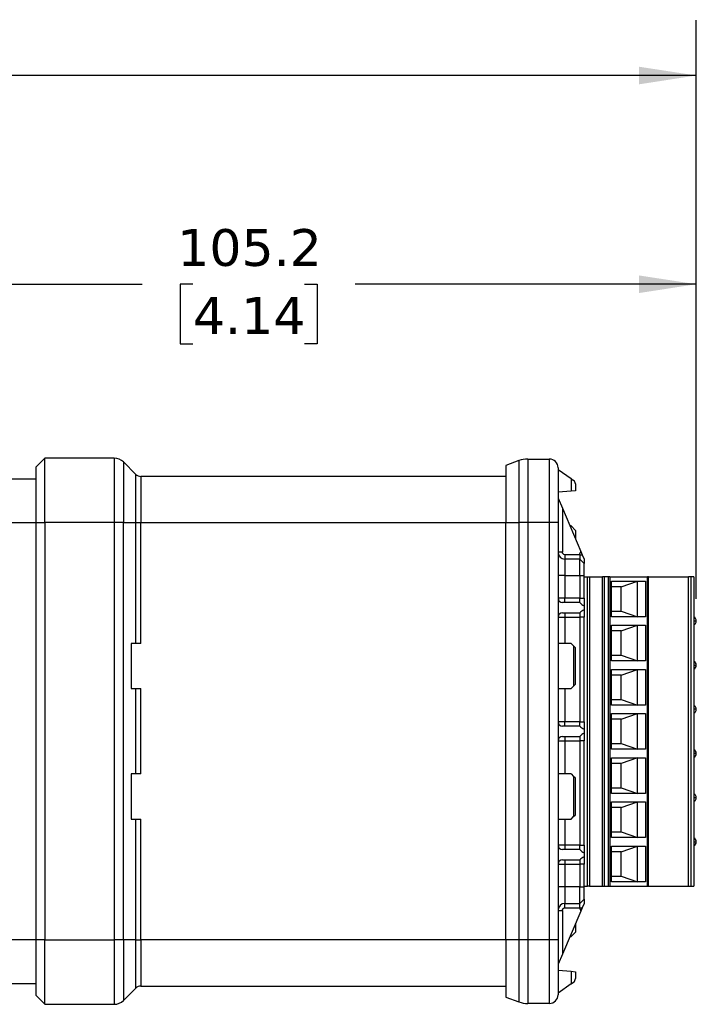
# Model space of a CAD drawing. Header units: millimetres. Extents: x 13 to 546, y 13 to 419.
# Tile 10 of 16: x 346 to 424, y 116 to 229. Entities that reach past the tile are written whole.
import ezdxf

# ---------------------------------------------------------------- set-up
doc = ezdxf.new("R2010")
doc.units = ezdxf.units.MM
doc.header["$LTSCALE"] = 2
doc.linetypes.add('SLD-Solid', pattern=[0])
doc.layers.add('DIMENSIONS', color=140, linetype='SLD-Solid', lineweight=25)
doc.styles.add('SLDTEXTSTYLE0', font='VERDANA.TTF')
doc.dimstyles.new('SLDDIMSTYLE0', dxfattribs={"dimtxt": 4.316016, "dimasz": 6.604, "dimexe": 0, "dimexo": 0.0625, "dimgap": 1.079004, "dimtad": 0, "dimtih": 1, "dimtoh": 1, "dimrnd": 1e-09, "dimzin": 12, "dimdsep": 46, "dimtxsty": 'SLDTEXTSTYLE0', "dimsah": 1, "dimcen": 0.09, "dimadec": 0, "dimazin": 3, "dimtfac": 1, "dimtofl": 0, "dimtmove": 0, "dimatfit": 3, "dimfxl": 0, "dimfrac": 2, "dimtolj": 1, "dimtzin": 12, "dimarcsym": 0})

# ---------------------------------------------------------------- blocks, each defined once
blk = doc.blocks.new('_D_4')
at = {"layer": 'DIMENSIONS'}
for p, q in [((318.91, 178), (318.91, 204.71)), ((424.11, 162.18), (424.11, 204.71)), ((318.91, 198.36), (360.38, 198.36)), ((366.23, 198.36), (364.78, 198.36)), ((364.78, 198.36), (364.78, 191.5)), ((379.05, 198.36), (380.5, 198.36)), ((380.5, 198.36), (380.5, 191.5)), ((424.11, 198.36), (384.9, 198.36)), ((364.78, 191.5), (366.23, 191.5)), ((380.5, 191.5), (379.05, 191.5))]:
    blk.add_line(p, q, dxfattribs=at)
for points in [[(318.91, 198.36), (325.52, 197.34), (325.52, 199.37)], [(424.11, 198.36), (417.51, 199.37), (417.51, 197.34)]]:
    blk.add_solid(points, dxfattribs=at)
at = {"layer": 'DIMENSIONS', "char_height": 4.233, "attachment_point": 1, "style": 'SLDTEXTSTYLE0'}
for s, insert in [('105.2', (364.43, 204.7)), ('4.14', (366.23, 196.87))]:
    blk.add_mtext(s, dxfattribs=dict(at, insert=insert))
blk = doc.blocks.new('_D_5')
at = {"layer": 'DIMENSIONS'}
for p, q in [((232.91, 162.5), (232.91, 228.71)), ((424.11, 162.18), (424.11, 228.71)), ((232.91, 222.36), (307.04, 222.36)), ((312.88, 222.36), (311.44, 222.36)), ((311.44, 222.36), (311.44, 215.5)), ((325.71, 222.36), (327.16, 222.36)), ((327.16, 222.36), (327.16, 215.5)), ((424.11, 222.36), (331.56, 222.36)), ((311.44, 215.5), (312.88, 215.5)), ((327.16, 215.5), (325.71, 215.5))]:
    blk.add_line(p, q, dxfattribs=at)
for points in [[(232.91, 222.36), (239.52, 221.34), (239.52, 223.37)], [(424.11, 222.36), (417.51, 223.37), (417.51, 221.34)]]:
    blk.add_solid(points, dxfattribs=at)
at = {"layer": 'DIMENSIONS', "char_height": 4.233, "attachment_point": 1, "style": 'SLDTEXTSTYLE0'}
for s, insert in [('191.2', (311.09, 228.7)), ('7.53', (312.88, 220.87))]:
    blk.add_mtext(s, dxfattribs=dict(at, insert=insert))

msp = doc.modelspace()

# ---------------------------------------------------------------- linework, layer by layer
for p, q in [((349.212, 178.357), (348.212, 177.357)), ((349.212, 170.957), (349.212, 178.357)), ((357.191, 178.357), (349.212, 178.357)), ((357.191, 178.357), (357.191, 170.957)), ((358.252, 177.918), (358.252, 170.957)), ((359.678, 176.492), (358.252, 177.918)), ((403.715, 178.077), (402.212, 177.53)), ((403.715, 178.077), (403.715, 170.957)), ((404.741, 178.257), (404.741, 170.957)), ((404.741, 178.257), (407.212, 178.257)), ((407.212, 178.257), (407.212, 170.957)), ((348.212, 170.957), (348.212, 177.357)), ((402.212, 177.53), (402.212, 170.957)), ((408.212, 177.057), (409.712, 176.007)), ((348.212, 175.957), (344.412, 175.957)), ((359.678, 170.957), (359.678, 176.492)), ((360.244, 176.257), (360.244, 170.957)), ((402.212, 176.257), (360.244, 176.257)), ((409.712, 176.007), (409.712, 174.564)), ((409.712, 176.007), (409.999, 175.806)), ((409.712, 174.564), (408.212, 174.432)), ((410.212, 174.607), (409.712, 174.564)), ((410.212, 175.397), (410.212, 174.607)), ((408.212, 173.757), (408.712, 172.591)), ((408.712, 172.591), (408.712, 167.557)), ((408.712, 172.591), (410.837, 167.632)), ((344.412, 170.957), (348.212, 170.957)), ((348.212, 170.957), (349.212, 170.957)), ((348.212, 122.957), (348.212, 170.957)), ((349.212, 170.957), (349.212, 122.957)), ((357.191, 170.957), (349.212, 170.957)), ((357.191, 170.957), (357.191, 122.957)), ((358.252, 170.957), (357.191, 170.957)), ((358.252, 122.957), (358.252, 170.957)), ((358.252, 170.957), (359.678, 170.957)), ((359.678, 157.057), (359.678, 170.957)), ((359.678, 170.957), (360.244, 170.957)), ((360.244, 157.057), (360.244, 170.957)), ((360.244, 170.957), (402.212, 170.957)), ((402.212, 122.957), (402.212, 170.957)), ((402.212, 170.957), (403.715, 170.957)), ((403.715, 170.957), (403.715, 122.957)), ((404.741, 170.957), (403.715, 170.957)), ((404.741, 170.957), (404.741, 122.957)), ((407.212, 170.957), (404.741, 170.957)), ((408.212, 170.957), (407.212, 170.957)), ((407.212, 170.957), (407.212, 122.957)), ((408.212, 170.957), (408.212, 122.957)), ((409.712, 170.557), (409.584, 170.557)), ((409.712, 170.557), (410.212, 170.057)), ((410.212, 170.057), (410.212, 169.091)), ((410.837, 167.632), (410.998, 167.257)), ((408.712, 167.557), (408.212, 167.557)), ((409.012, 167.257), (409.012, 166.757)), ((410.712, 167.257), (409.012, 167.257)), ((409.012, 166.757), (409.012, 164.857)), ((410.712, 166.757), (409.012, 166.757)), ((410.712, 167.257), (410.712, 166.757)), ((410.712, 167.257), (410.998, 167.257)), ((410.712, 164.857), (410.712, 166.757)), ((410.712, 166.757), (411.212, 166.257)), ((410.998, 167.257), (411.212, 166.757)), ((411.212, 166.757), (411.212, 166.257)), ((411.212, 164.857), (411.212, 166.257)), ((409.012, 164.857), (408.212, 164.857)), ((409.012, 164.857), (409.012, 162.257)), ((409.012, 164.857), (410.712, 164.857)), ((410.712, 164.857), (410.712, 162.257)), ((410.712, 164.857), (411.212, 164.857)), ((411.212, 162.257), (411.212, 164.857)), ((411.212, 164.717), (411.594, 164.717)), ((411.594, 129.157), (411.594, 164.717)), ((411.594, 164.717), (411.824, 164.717)), ((411.824, 164.717), (411.824, 129.157)), ((411.824, 164.717), (413.322, 164.717)), ((413.552, 164.717), (413.322, 164.717)), ((413.322, 129.157), (413.322, 164.717)), ((413.552, 129.157), (413.552, 164.717)), ((413.969, 164.717), (413.552, 164.717)), ((413.969, 164.717), (413.969, 129.157)), ((414.162, 164.717), (413.969, 164.717)), ((414.162, 164.717), (414.162, 129.157)), ((414.162, 164.717), (418.494, 164.717)), ((414.365, 164.227), (418.262, 164.227)), ((414.365, 160.127), (414.365, 164.227)), ((415.462, 163.577), (417.362, 164.227)), ((417.362, 160.127), (417.362, 164.227)), ((418.262, 164.227), (418.262, 160.127)), ((418.494, 129.157), (418.494, 164.717)), ((418.601, 164.717), (418.494, 164.717)), ((418.601, 129.157), (418.601, 164.717)), ((418.601, 164.717), (423.211, 164.717)), ((423.211, 129.157), (423.211, 164.717)), ((423.512, 164.717), (423.211, 164.717)), ((423.512, 129.157), (423.512, 164.717)), ((423.812, 164.717), (423.512, 164.717)), ((423.812, 164.717), (423.812, 129.157)), ((415.462, 163.577), (414.365, 163.577)), ((415.462, 160.777), (415.462, 163.577)), ((409.012, 162.257), (408.212, 162.257)), ((409.012, 161.757), (409.012, 162.257)), ((410.712, 162.257), (409.012, 162.257)), ((410.712, 161.757), (410.712, 162.257)), ((410.712, 162.257), (411.212, 162.257)), ((411.212, 162.257), (411.212, 161.391)), ((410.732, 161.757), (408.712, 161.757)), ((411.212, 161.391), (411.212, 160.923)), ((411.212, 160.923), (411.212, 160.057)), ((414.365, 160.777), (415.462, 160.777)), ((415.462, 160.777), (417.362, 160.127)), ((408.212, 160.057), (409.012, 160.057)), ((408.712, 160.557), (410.732, 160.557)), ((409.012, 160.557), (409.012, 160.057)), ((409.012, 160.057), (410.712, 160.057)), ((409.012, 160.057), (409.012, 157.057)), ((410.712, 160.557), (410.712, 160.057)), ((411.212, 160.057), (410.712, 160.057)), ((410.712, 160.057), (410.712, 148.057)), ((411.212, 148.057), (411.212, 160.057)), ((418.262, 160.127), (414.365, 160.127)), ((414.365, 159.147), (418.262, 159.147)), ((414.365, 155.047), (414.365, 159.147)), ((415.462, 158.497), (417.362, 159.147)), ((417.362, 155.047), (417.362, 159.147)), ((418.262, 159.147), (418.262, 155.047)), ((423.812, 159.637), (424.112, 159.637)), ((415.462, 158.497), (414.365, 158.497)), ((415.462, 155.697), (415.462, 158.497)), ((359.678, 157.057), (359.112, 157.057)), ((359.112, 157.057), (359.112, 151.857)), ((360.244, 157.057), (359.678, 157.057)), ((409.712, 157.057), (408.212, 157.057)), ((409.712, 157.057), (409.999, 156.771)), ((409.999, 156.771), (409.999, 152.144)), ((410.212, 156.557), (409.999, 156.771)), ((410.212, 152.357), (410.212, 156.557)), ((414.365, 155.697), (415.462, 155.697)), ((415.462, 155.697), (417.362, 155.047)), ((418.262, 155.047), (414.365, 155.047)), ((414.365, 154.067), (418.262, 154.067)), ((414.365, 149.967), (414.365, 154.067)), ((415.462, 153.417), (417.362, 154.067)), ((417.362, 149.967), (417.362, 154.067)), ((418.262, 154.067), (418.262, 149.967)), ((423.812, 154.557), (424.112, 154.557)), ((415.462, 153.417), (414.365, 153.417)), ((415.462, 150.617), (415.462, 153.417)), ((359.112, 151.857), (359.678, 151.857)), ((359.678, 142.057), (359.678, 151.857)), ((359.678, 151.857), (360.244, 151.857)), ((360.244, 142.057), (360.244, 151.857)), ((408.212, 151.857), (409.712, 151.857)), ((409.012, 151.857), (409.012, 148.057)), ((409.712, 151.857), (409.999, 152.144)), ((409.999, 152.144), (410.212, 152.357)), ((414.365, 150.617), (415.462, 150.617)), ((415.462, 150.617), (417.362, 149.967)), ((418.262, 149.967), (414.365, 149.967)), ((424.112, 149.477), (423.812, 149.477)), ((414.365, 148.987), (418.262, 148.987)), ((414.365, 144.887), (414.365, 148.987)), ((415.462, 148.337), (414.365, 148.337)), ((415.462, 148.337), (417.362, 148.987)), ((415.462, 145.537), (415.462, 148.337)), ((417.362, 144.887), (417.362, 148.987)), ((418.262, 148.987), (418.262, 144.887)), ((409.012, 148.057), (408.212, 148.057)), ((410.732, 147.557), (408.712, 147.557)), ((409.012, 147.557), (409.012, 148.057)), ((410.712, 148.057), (409.012, 148.057)), ((410.712, 147.557), (410.712, 148.057)), ((410.712, 148.057), (411.212, 148.057)), ((411.212, 148.057), (411.212, 147.191)), ((411.212, 147.191), (411.212, 146.723)), ((408.712, 146.357), (410.732, 146.357)), ((409.012, 146.357), (409.012, 145.857)), ((410.712, 146.357), (410.712, 145.857)), ((411.212, 146.723), (411.212, 145.857)), ((408.212, 145.857), (409.012, 145.857)), ((409.012, 145.857), (410.712, 145.857)), ((409.012, 145.857), (409.012, 142.057)), ((411.212, 145.857), (410.712, 145.857)), ((410.712, 145.857), (410.712, 133.857)), ((411.212, 133.857), (411.212, 145.857)), ((414.365, 145.537), (415.462, 145.537)), ((415.462, 145.537), (417.362, 144.887)), ((418.262, 144.887), (414.365, 144.887)), ((414.365, 143.907), (418.262, 143.907)), ((414.365, 139.807), (414.365, 143.907)), ((417.362, 143.907), (415.462, 143.257)), ((417.362, 139.807), (417.362, 143.907)), ((418.262, 143.907), (418.262, 139.807)), ((424.112, 144.397), (423.812, 144.397)), ((415.462, 143.257), (414.365, 143.257)), ((415.462, 140.457), (415.462, 143.257)), ((359.678, 142.057), (359.112, 142.057)), ((359.112, 142.057), (359.112, 136.857)), ((360.244, 142.057), (359.678, 142.057)), ((409.712, 142.057), (408.212, 142.057)), ((409.712, 142.057), (409.999, 141.771)), ((409.999, 141.771), (409.999, 137.144)), ((410.212, 141.557), (409.999, 141.771)), ((410.212, 137.357), (410.212, 141.557)), ((414.365, 140.457), (415.462, 140.457)), ((415.462, 140.457), (417.362, 139.807)), ((418.262, 139.807), (414.365, 139.807)), ((424.112, 139.317), (423.812, 139.317)), ((414.365, 138.827), (418.262, 138.827)), ((414.365, 134.727), (414.365, 138.827)), ((415.462, 138.177), (414.365, 138.177)), ((415.462, 138.177), (417.362, 138.827)), ((415.462, 135.377), (415.462, 138.177)), ((417.362, 134.727), (417.362, 138.827)), ((418.262, 138.827), (418.262, 134.727)), ((409.712, 136.857), (409.999, 137.144)), ((409.999, 137.144), (410.212, 137.357)), ((359.112, 136.857), (359.678, 136.857)), ((359.678, 122.957), (359.678, 136.857)), ((359.678, 136.857), (360.244, 136.857)), ((360.244, 122.957), (360.244, 136.857)), ((408.212, 136.857), (409.712, 136.857)), ((409.012, 136.857), (409.012, 133.857)), ((414.365, 135.377), (415.462, 135.377)), ((415.462, 135.377), (417.362, 134.727)), ((409.012, 133.857), (408.212, 133.857)), ((409.012, 133.857), (409.012, 133.357)), ((410.712, 133.857), (409.012, 133.857)), ((410.712, 133.357), (410.712, 133.857)), ((410.712, 133.857), (411.212, 133.857)), ((411.212, 133.857), (411.212, 132.991)), ((418.262, 134.727), (414.365, 134.727)), ((414.365, 133.747), (418.262, 133.747)), ((414.365, 129.647), (414.365, 133.747)), ((415.462, 133.097), (417.362, 133.747)), ((417.362, 129.647), (417.362, 133.747)), ((418.262, 133.747), (418.262, 129.647)), ((423.812, 134.237), (424.112, 134.237)), ((410.732, 133.357), (408.712, 133.357)), ((411.212, 132.991), (411.212, 132.523)), ((411.212, 132.523), (411.212, 131.657)), ((415.462, 133.097), (414.365, 133.097)), ((415.462, 130.297), (415.462, 133.097)), ((408.212, 131.657), (409.012, 131.657)), ((408.712, 132.157), (410.732, 132.157)), ((409.012, 132.157), (409.012, 131.657)), ((409.012, 131.657), (409.012, 129.057)), ((409.012, 131.657), (410.712, 131.657)), ((410.712, 132.157), (410.712, 131.657)), ((411.212, 131.657), (410.712, 131.657)), ((410.712, 131.657), (410.712, 129.057)), ((411.212, 129.057), (411.212, 131.657)), ((414.365, 130.297), (415.462, 130.297)), ((415.462, 130.297), (417.362, 129.647)), ((411.212, 129.157), (411.594, 129.157)), ((411.824, 129.157), (411.594, 129.157)), ((411.824, 129.157), (413.322, 129.157)), ((413.322, 129.157), (413.552, 129.157)), ((413.552, 129.157), (413.969, 129.157)), ((413.969, 129.157), (414.162, 129.157)), ((414.162, 129.157), (418.494, 129.157)), ((418.262, 129.647), (414.365, 129.647)), ((418.494, 129.157), (418.601, 129.157)), ((418.601, 129.157), (423.211, 129.157)), ((423.211, 129.157), (423.512, 129.157)), ((423.512, 129.157), (423.812, 129.157)), ((409.012, 129.057), (408.212, 129.057)), ((409.012, 129.057), (409.012, 127.157)), ((410.712, 129.057), (409.012, 129.057)), ((410.712, 127.157), (410.712, 129.057)), ((410.712, 129.057), (411.212, 129.057)), ((411.212, 127.657), (411.212, 129.057)), ((409.012, 127.157), (410.712, 127.157)), ((409.012, 126.657), (409.012, 127.157)), ((410.712, 127.157), (411.212, 127.657)), ((410.712, 126.657), (410.712, 127.157)), ((411.212, 127.157), (410.998, 126.657)), ((411.212, 127.657), (411.212, 127.157)), ((408.212, 126.357), (408.712, 126.357)), ((408.712, 126.357), (408.712, 121.324)), ((410.837, 126.282), (408.712, 121.324)), ((409.012, 126.657), (410.712, 126.657)), ((410.712, 126.657), (410.998, 126.657)), ((410.998, 126.657), (410.837, 126.282)), ((410.212, 124.824), (410.212, 123.857)), ((410.212, 123.857), (409.712, 123.357)), ((348.212, 122.957), (344.412, 122.957)), ((348.212, 116.557), (348.212, 122.957)), ((349.212, 122.957), (348.212, 122.957)), ((349.212, 115.557), (349.212, 122.957)), ((349.212, 122.957), (357.191, 122.957)), ((357.191, 122.957), (357.191, 115.557)), ((358.252, 122.957), (357.191, 122.957)), ((358.252, 122.957), (358.252, 115.997)), ((359.678, 122.957), (358.252, 122.957)), ((359.678, 117.423), (359.678, 122.957)), ((359.678, 122.957), (360.244, 122.957)), ((360.244, 122.957), (360.244, 117.657)), ((402.212, 122.957), (360.244, 122.957)), ((402.212, 122.957), (402.212, 116.385)), ((403.715, 122.957), (402.212, 122.957)), ((403.715, 122.957), (403.715, 115.838)), ((404.741, 122.957), (403.715, 122.957)), ((404.741, 122.957), (404.741, 115.657)), ((407.212, 122.957), (404.741, 122.957)), ((407.212, 122.957), (407.212, 115.657)), ((408.212, 122.957), (407.212, 122.957)), ((409.584, 123.357), (409.712, 123.357)), ((408.712, 121.324), (408.212, 120.157)), ((408.212, 119.482), (409.712, 119.351)), ((409.712, 119.351), (409.712, 117.908)), ((409.712, 119.351), (410.212, 119.308)), ((410.212, 119.308), (410.212, 118.518)), ((344.412, 117.957), (348.212, 117.957)), ((409.712, 117.908), (408.212, 116.857)), ((409.712, 117.908), (409.999, 118.109)), ((358.252, 115.997), (359.678, 117.423)), ((360.244, 117.657), (402.212, 117.657)), ((348.212, 116.557), (349.212, 115.557)), ((349.212, 115.557), (357.191, 115.557)), ((402.212, 116.385), (403.715, 115.838)), ((407.212, 115.657), (404.741, 115.657))]:
    msp.add_line(p, q)
for centre, radius, start, end in [((357.191, 176.857), 1.5, 45, 90), ((404.741, 175.257), 3, 90, 110), ((407.212, 177.257), 1, 0, 90), ((360.244, 177.057), 0.8, 225, 270), ((409.712, 175.397), 0.5, 0, 55), ((409.012, 167.557), 0.8, 180, 270), ((408.712, 162.257), 0.5, 180, 270), ((408.712, 160.057), 0.5, 90, 180), ((423.612, 159.637), 0.5, 0, 66.42189), ((423.612, 159.637), 0.5, 293.57811, 0), ((423.612, 154.557), 0.5, 0, 66.42189), ((423.612, 154.557), 0.5, 293.57811, 0), ((423.612, 149.477), 0.5, 0, 66.42189), ((423.612, 149.477), 0.5, 293.57811, 0), ((408.712, 148.057), 0.5, 180, 270), ((408.712, 145.857), 0.5, 90, 180), ((423.612, 144.397), 0.5, 0, 66.42189), ((423.612, 144.397), 0.5, 293.57811, 0), ((423.612, 139.317), 0.5, 0, 66.42182), ((423.612, 139.317), 0.5, 293.57818, 0), ((408.712, 133.857), 0.5, 180, 270), ((423.612, 134.237), 0.5, 0, 66.42182), ((423.612, 134.237), 0.5, 293.57818, 0), ((408.712, 131.657), 0.5, 90, 180), ((409.012, 126.357), 0.8, 90, 180), ((409.712, 118.518), 0.5, 305, 0), ((360.244, 116.857), 0.8, 90, 135), ((407.212, 116.657), 1, 270, 0), ((357.191, 117.057), 1.5, 270, 315), ((404.741, 118.657), 3, 250, 270)]:
    msp.add_arc(centre, radius, start, end)
for centre, start_param, end_param in [((411.641, 162.257), 3.6991915, 4.3008721), ((411.641, 160.057), 1.9823132, 2.5839938), ((411.641, 148.057), 3.6991915, 4.3008721), ((411.641, 145.857), 1.9823132, 2.5839938), ((411.641, 133.857), 3.6991915, 4.3008721), ((411.641, 131.657), 1.9823132, 2.5839938)]:
    msp.add_ellipse(centre, major_axis=(1.071, 0), ratio=0.8819171, start_param=start_param, end_param=end_param)
for points, knots in [([(408.212, 177.257), (408.212, 177.257), (408.212, 177.255), (408.212, 177.242), (408.212, 177.221), (408.212, 177.192), (408.212, 177.133), (408.212, 177.022), (408.212, 176.822), (408.212, 176.561), (408.212, 176.128), (408.212, 175.444), (408.212, 174.601), (408.212, 173.861), (408.212, 173.288), (408.212, 172.701), (408.212, 172.179), (408.212, 171.725), (408.212, 171.342), (408.212, 171.086), (408.212, 170.957)], [0, 0, 0, 0, 0.0233357, 0.0466287, 0.0699104, 0.0932121, 0.1165649, 0.178302, 0.2400921, 0.3044033, 0.3687678, 0.5000056, 0.6312435, 0.6955548, 0.7599192, 0.8216563, 0.8834464, 0.9223099, 0.9611127, 1, 1, 1, 1]), ([(408.712, 126.357), (408.713, 126.377), (408.715, 126.417), (408.732, 126.473), (408.761, 126.525), (408.799, 126.571), (408.846, 126.61), (408.899, 126.637), (408.956, 126.655), (408.993, 126.656), (409.012, 126.657)], [0, 0, 0, 0, 0.1270036, 0.2493606, 0.3721245, 0.5003005, 0.6287149, 0.7601226, 0.879338, 1, 1, 1, 1]), ([(408.212, 122.957), (408.212, 122.881), (408.212, 122.727), (408.212, 122.497), (408.212, 122.267), (408.212, 122.039), (408.212, 121.686), (408.212, 121.214), (408.212, 120.627), (408.212, 120.055), (408.212, 119.314), (408.212, 118.471), (408.212, 117.787), (408.212, 117.354), (408.212, 117.093), (408.212, 116.893), (408.212, 116.77), (408.212, 116.701), (408.212, 116.664), (408.212, 116.66), (408.212, 116.657)], [0, 0, 0, 0, 0.0233357, 0.0466287, 0.0699104, 0.0932121, 0.1165649, 0.178302, 0.2400921, 0.3044033, 0.3687678, 0.5000056, 0.6312435, 0.6955548, 0.7599192, 0.8216563, 0.8834464, 0.9223099, 0.9611127, 1, 1, 1, 1])]:
    msp.add_open_spline(points, degree=3, knots=knots)
for points in [[(410.712, 167.257), (410.712, 167.392), (410.768, 167.518), (410.837, 167.632)], [(409.012, 167.257), (408.847, 167.257), (408.712, 167.392), (408.712, 167.557)], [(410.712, 126.657), (410.712, 126.523), (410.768, 126.397), (410.837, 126.282)]]:
    msp.add_open_spline(points, degree=3)

# ---------------------------------------------------------------- dimensions: what is measured, and where the dimension line sits
at = {"layer": 'DIMENSIONS'}
for base, p1, p2, picture, middle in [((232.912, 222.357), (424.112, 159.637), (232.912, 159.958), '_D_5', (319.297, 222.357)), ((424.112, 198.357), (318.912, 175.457), (424.112, 159.637), '_D_4', (372.639, 198.357))]:
    dim = msp.add_linear_dim(base=base, p1=p1, p2=p2, angle=0, dimstyle='SLDDIMSTYLE0', dxfattribs=at)
    dim.commit()
    dim.dimension.update_dxf_attribs({"geometry": picture, "text_midpoint": middle, "dimtype": 160})

doc.saveas('drawing.dxf')
